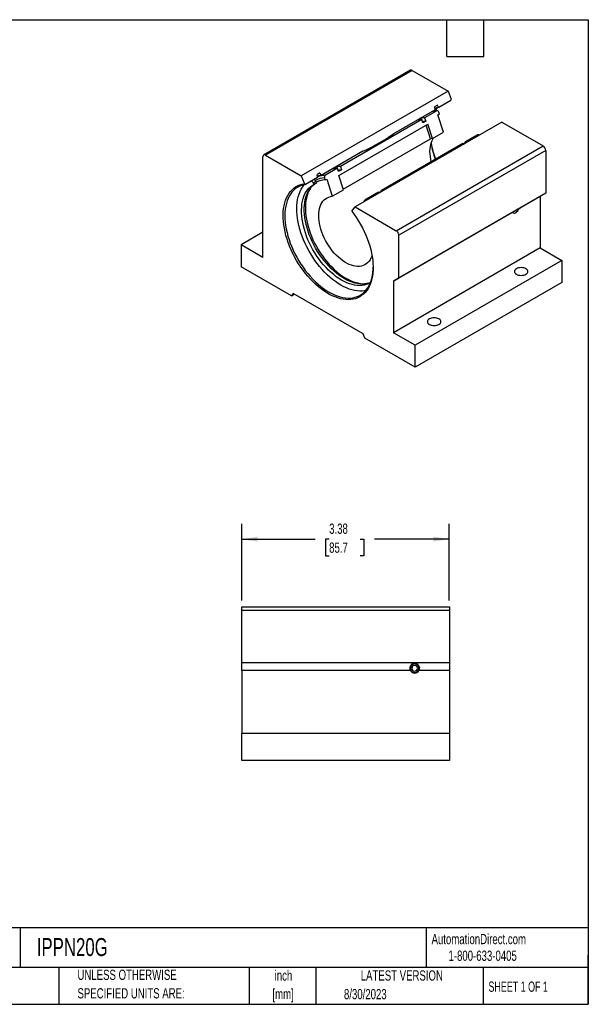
# Model space of a CAD drawing. Header units: inches. Extents: x 0.5 to 21.5, y 0.5 to 16.5.
# Tile 2 of 2: x 12.3 to 21.5, y 0.5 to 16.5. Entities that reach past the tile are written whole.
import ezdxf

# ---------------------------------------------------------------- set-up
doc = ezdxf.new("R2010")
doc.units = ezdxf.units.IN
doc.header["$LTSCALE"] = 2
doc.header["$MEASUREMENT"] = 0
doc.layers.add('DIMENSIONS', color=140, linetype='Continuous', lineweight=25)
doc.layers.add('TEXT', color=140, linetype='Continuous', lineweight=25)
doc.styles.add('SLDTEXTSTYLE0', font='TXT', dxfattribs={"width": 0.7})
doc.styles.add('SLDTEXTSTYLE1', font='TXT', dxfattribs={"width": 0.65})
doc.dimstyles.new('SLDDIMSTYLE4', dxfattribs={"dimtxt": 0.169922, "dimasz": 0.26, "dimexe": 0, "dimexo": 0.0625, "dimgap": 0.04248, "dimtad": 0, "dimtih": 1, "dimtoh": 1, "dimrnd": 1e-09, "dimzin": 12, "dimdsep": 46, "dimtxsty": 'SLDTEXTSTYLE0', "dimsah": 1, "dimcen": 0.09, "dimadec": 0, "dimazin": 3, "dimtfac": 1, "dimtofl": 0, "dimtmove": 0, "dimatfit": 3, "dimfxl": 0, "dimfrac": 2, "dimtolj": 1, "dimtzin": 12, "dimarcsym": 0})

# ---------------------------------------------------------------- blocks, each defined once
blk = doc.blocks.new('SW_NOTE_0')
at = {"layer": 'TEXT', "color": 0, "char_height": 0.1667, "attachment_point": 2, "style": 'SLDTEXTSTYLE0'}
for s, insert in [('inch', (0.25, 0.215)), ('[mm]', (0.244, -0.086))]:
    blk.add_mtext(s, dxfattribs=dict(at, insert=insert))
blk = doc.blocks.new('SW_NOTE_0_1')
at = {"layer": 'TEXT', "color": 0, "char_height": 0.16667, "attachment_point": 1, "style": 'SLDTEXTSTYLE0'}
for s, insert in [('UNLESS OTHERWISE', (0, 0.215)), ('SPECIFIED UNITS ARE:', (0, -0.086))]:
    blk.add_mtext(s, dxfattribs=dict(at, insert=insert))
blk = doc.blocks.new('_D_8')
at = {"layer": 'DIMENSIONS'}
for p, q in [((15.866, 7.061), (15.866, 8.309)), ((19.241, 7.061), (19.241, 8.309)), ((15.866, 8.059), (17.058, 8.059)), ((17.288, 8.059), (17.231, 8.059)), ((17.231, 8.059), (17.231, 7.789)), ((17.793, 8.059), (17.85, 8.059)), ((17.85, 8.059), (17.85, 7.789)), ((19.241, 8.059), (18.024, 8.059)), ((17.231, 7.789), (17.288, 7.789)), ((17.85, 7.789), (17.793, 7.789))]:
    blk.add_line(p, q, dxfattribs=at)
for points in [[(15.866, 8.059), (16.126, 8.019), (16.126, 8.099)], [(19.241, 8.059), (18.981, 8.099), (18.981, 8.019)]]:
    blk.add_solid(points, dxfattribs=at)
at = {"layer": 'DIMENSIONS', "char_height": 0.1667, "attachment_point": 1, "style": 'SLDTEXTSTYLE0'}
for s, insert in [('3.38', (17.288, 8.312)), ('85.7', (17.288, 8.004))]:
    blk.add_mtext(s, dxfattribs=dict(at, insert=insert))

msp = doc.modelspace()

# ---------------------------------------------------------------- linework, layer by layer
for p, q in [((18.6096, 15.6785), (16.2231, 14.3008)), ((18.6396, 15.6755), (16.2531, 14.2979)), ((18.6396, 15.6755), (19.221, 15.3399)), ((19.221, 15.3399), (16.8345, 13.9622)), ((19.221, 15.3399), (19.271, 15.211)), ((19.2639, 15.1846), (19.271, 15.211)), ((19.0484, 15.1126), (18.9989, 15.084)), ((19.0131, 15.0476), (18.9989, 15.084)), ((19.0085, 15.0371), (19.0131, 15.0476)), ((19.0626, 15.0761), (19.0484, 15.1126)), ((19.0626, 15.0761), (19.0721, 15.0738)), ((19.2639, 15.1846), (19.0721, 15.0738)), ((19.0085, 15.0371), (18.3323, 14.6467)), ((19.0353, 15.0168), (18.84, 14.9041)), ((18.84, 14.9041), (18.8571, 14.8519)), ((19.0557, 14.9547), (19.0797, 14.9686)), ((19.1477, 14.6738), (19.0557, 14.9547)), ((19.0797, 14.9686), (19.0695, 14.9996)), ((17.4441, 13.9671), (18.8906, 14.8021)), ((18.792, 14.8763), (17.4705, 14.1134)), ((20.0947, 14.8355), (17.7082, 13.4579)), ((18.8091, 14.8242), (18.792, 14.8763)), ((18.8571, 14.8519), (18.8091, 14.8242)), ((18.9367, 14.5648), (18.864, 14.7868)), ((18.9669, 14.5694), (18.8906, 14.8021)), ((20.0947, 14.8355), (20.7644, 14.4489)), ((17.5168, 13.7451), (18.9367, 14.5648)), ((18.9669, 14.5694), (19.1477, 14.6738)), ((19.5066, 14.5192), (19.7019, 14.632)), ((19.7019, 14.632), (19.7149, 14.6163)), ((19.7269, 14.6232), (19.717, 14.635)), ((18.1371, 13.7286), (19.4586, 14.4915)), ((18.378, 13.0712), (20.7644, 14.4489)), ((19.4586, 14.4915), (19.4713, 14.4762)), ((19.4713, 14.4762), (19.4896, 14.4868)), ((19.4896, 14.4868), (19.5066, 14.5192)), ((19.5066, 14.5192), (19.5196, 14.5036)), ((16.2107, 12.6378), (16.2107, 14.2734)), ((16.2531, 14.2979), (16.8345, 13.9622)), ((17.8374, 14.3611), (17.1591, 13.9694)), ((20.8069, 14.3754), (18.4204, 12.9977)), ((20.8069, 14.3754), (20.8069, 13.6797)), ((17.4225, 14.0857), (17.2272, 13.973)), ((17.4396, 14.0336), (17.4225, 14.0857)), ((17.4705, 14.1134), (17.4876, 14.0613)), ((16.8345, 13.9622), (16.8845, 13.8333)), ((17.0997, 13.9351), (16.9057, 13.8232)), ((17.1375, 14.0094), (17.088, 13.9809)), ((17.088, 13.9809), (17.1011, 13.9471)), ((17.0997, 13.9351), (17.1011, 13.9471)), ((17.1228, 13.9624), (17.1002, 13.9494)), ((17.1375, 14.0094), (17.1506, 13.9757)), ((17.1506, 13.9757), (17.1591, 13.9694)), ((17.2235, 13.8971), (17.2134, 13.9281)), ((17.4876, 14.0613), (17.4396, 14.0336)), ((17.5203, 13.7343), (17.4441, 13.9671)), ((16.8845, 13.8333), (16.9057, 13.8232)), ((17.0781, 13.8685), (17.0342, 13.8432)), ((17.0442, 13.8253), (17.0342, 13.8432)), ((17.0442, 13.8253), (17.088, 13.8506)), ((17.088, 13.8506), (17.0781, 13.8685)), ((17.2235, 13.8971), (17.2475, 13.9109)), ((17.2475, 13.9109), (17.3395, 13.63)), ((17.3395, 13.63), (17.5203, 13.7343)), ((17.8938, 13.5882), (18.0891, 13.7009)), ((18.0891, 13.7009), (18.1017, 13.6856)), ((18.1017, 13.6856), (18.12, 13.6962)), ((18.12, 13.6962), (18.1371, 13.7286)), ((18.1371, 13.7286), (18.1501, 13.713)), ((20.8069, 13.6797), (18.4204, 12.302)), ((20.7185, 13.6287), (20.3697, 13.4273)), ((20.8069, 13.6797), (20.7185, 13.6287)), ((20.7185, 13.6287), (20.7185, 12.7909)), ((17.6581, 13.3867), (17.7082, 13.4579)), ((17.7082, 13.4579), (18.378, 13.0712)), ((17.8596, 13.555), (17.8523, 13.5411)), ((17.8596, 13.555), (17.8651, 13.5484)), ((17.8938, 13.5882), (17.9067, 13.5725)), ((20.2718, 13.3708), (18.332, 12.251)), ((16.2107, 13.046), (15.8571, 12.8419)), ((18.4204, 12.302), (18.4204, 12.9977)), ((15.8571, 12.8419), (15.8571, 12.4851)), ((16.2107, 12.6378), (15.8571, 12.8419)), ((20.7185, 12.7909), (18.332, 11.4132)), ((20.7185, 12.7909), (21.072, 12.5868)), ((16.6749, 12.013), (15.8571, 12.4851)), ((21.072, 12.5868), (18.6855, 11.2091)), ((21.072, 12.5868), (21.072, 12.23)), ((18.332, 12.251), (18.4204, 12.302)), ((18.332, 12.251), (18.332, 11.4132)), ((21.072, 12.23), (18.6855, 10.8523)), ((16.7015, 12.0507), (16.6749, 12.013)), ((16.6749, 12.013), (16.7209, 12.0395)), ((17.8412, 11.3928), (16.7015, 12.0507)), ((17.8677, 11.3244), (17.8412, 11.3928)), ((18.6855, 11.2091), (18.332, 11.4132)), ((18.6855, 10.8523), (17.8677, 11.3244)), ((18.6855, 10.8523), (18.6855, 11.2091)), ((15.8662, 6.9614), (19.2412, 6.9614)), ((15.8662, 6.9014), (15.8662, 6.9614)), ((19.2412, 6.9014), (15.8662, 6.9014)), ((15.8662, 6.0494), (15.8662, 6.9014)), ((19.2412, 6.9614), (19.2412, 6.9014)), ((19.2412, 6.9014), (19.2412, 6.0494)), ((19.2412, 6.0494), (15.8662, 6.0494)), ((15.8662, 5.9244), (15.8662, 6.0494)), ((18.6095, 5.9244), (15.8662, 5.9244)), ((15.8662, 5.9244), (15.8662, 4.8984)), ((18.7245, 5.9669), (18.7486, 5.9669)), ((18.7486, 5.956), (18.7245, 5.956)), ((19.2412, 5.9244), (18.7479, 5.9244)), ((18.7566, 5.9669), (18.7486, 5.9669)), ((18.7552, 5.9773), (18.7566, 5.9669)), ((19.2412, 6.0494), (19.2412, 5.9244)), ((19.2412, 5.9244), (19.2412, 4.8984)), ((15.8662, 4.4614), (15.8662, 4.8984)), ((19.2412, 4.8984), (15.8662, 4.8984)), ((19.2412, 4.8984), (19.2412, 4.4614)), ((19.2412, 4.4614), (15.8662, 4.4614))]:
    msp.add_line(p, q)
at = {"flags": 128}
for points in [[(19.0068, 15.0638), (19.0248, 15.0688), (19.0626, 15.0761)], [(19.0721, 15.0738), (19.0346, 15.0665), (19.0087, 15.059)], [(18.8022, 14.8454), (18.8194, 14.8484), (18.8571, 14.8519)], [(18.9467, 14.196), (18.9395, 14.2298), (18.9324, 14.2742), (18.9281, 14.3175), (18.9267, 14.3594), (18.9281, 14.3996), (18.9324, 14.4379), (18.9395, 14.4741), (18.9494, 14.5079), (18.9621, 14.539), (18.9773, 14.5673), (18.9859, 14.5804)], [(17.0948, 13.9634), (17.1131, 13.9684), (17.1506, 13.9757)], [(17.1591, 13.9694), (17.1215, 13.9621), (17.0979, 13.9554)], [(17.4326, 14.0548), (17.4499, 14.0577), (17.4876, 14.0613)], [(17.6581, 13.3867), (17.696, 13.3356), (17.7322, 13.2829), (17.7666, 13.2286), (17.7991, 13.1731), (17.8296, 13.1164), (17.8579, 13.0589), (17.8839, 13.0008), (17.9076, 12.9422), (17.9288, 12.8834), (17.9474, 12.8247), (17.9634, 12.7663), (17.9767, 12.7083), (17.9873, 12.6511), (17.9952, 12.5948), (18.0002, 12.5396), (18.0024, 12.4859), (18.0017, 12.4337), (17.9983, 12.3833), (17.992, 12.3348), (17.9829, 12.2886), (17.971, 12.2447), (17.9565, 12.2033), (17.9393, 12.1645), (17.9195, 12.1286), (17.8972, 12.0957), (17.8724, 12.0658), (17.8454, 12.0392), (17.8161, 12.0159), (17.7847, 11.9959), (17.7513, 11.9795), (17.716, 11.9666), (17.6791, 11.9573), (17.6405, 11.9516), (17.6005, 11.9496), (17.5592, 11.9512), (17.5169, 11.9565), (17.4735, 11.9654), (17.4294, 11.9779), (17.3847, 11.994), (17.3395, 12.0135), (17.2941, 12.0365), (17.2486, 12.0627), (17.2031, 12.0922), (17.158, 12.1248), (17.1132, 12.1604), (17.0691, 12.1989), (17.0258, 12.24), (16.9834, 12.2836), (16.9422, 12.3296), (16.9022, 12.3778), (16.8636, 12.428), (16.8266, 12.48), (16.7914, 12.5336), (16.758, 12.5886), (16.7266, 12.6448), (16.6973, 12.702), (16.6702, 12.7599), (16.6455, 12.8183), (16.6232, 12.877), (16.6034, 12.9357), (16.5862, 12.9943), (16.5716, 13.0525), (16.5598, 13.1101), (16.5507, 13.1669), (16.5444, 13.2226), (16.5409, 13.277), (16.5403, 13.3299), (16.5425, 13.3811), (16.5475, 13.4305), (16.5553, 13.4778), (16.5659, 13.5228), (16.5792, 13.5653), (16.5953, 13.6053), (16.6139, 13.6425), (16.6351, 13.6768), (16.6587, 13.708), (16.6848, 13.7361), (16.7131, 13.761), (16.7435, 13.7825), (16.776, 13.8005), (16.8105, 13.815), (16.8467, 13.8259), (16.8845, 13.8333)], [(16.9057, 13.8232), (16.8682, 13.8159), (16.8323, 13.8049), (16.7982, 13.7904), (16.7661, 13.7723), (16.736, 13.7508), (16.7081, 13.7259), (16.6824, 13.6977), (16.6592, 13.6664), (16.6385, 13.632), (16.6203, 13.5947), (16.6048, 13.5547), (16.5919, 13.5121), (16.5818, 13.4671), (16.5746, 13.4198), (16.5701, 13.3705), (16.5685, 13.3193), (16.5697, 13.2664), (16.5738, 13.2121), (16.5806, 13.1566), (16.5903, 13.1001), (16.6028, 13.0427), (16.6179, 12.9849), (16.6357, 12.9266), (16.6561, 12.8683), (16.679, 12.8101), (16.7043, 12.7523), (16.7319, 12.6951), (16.7617, 12.6387), (16.7935, 12.5833), (16.8273, 12.5292), (16.863, 12.4766), (16.9003, 12.4257), (16.9392, 12.3766), (16.9794, 12.3296), (17.0208, 12.2849), (17.0633, 12.2427), (17.1067, 12.2031), (17.1507, 12.1662), (17.1954, 12.1323), (17.2403, 12.1014), (17.2855, 12.0737), (17.3306, 12.0493), (17.3756, 12.0282), (17.4202, 12.0107), (17.4643, 11.9966), (17.5077, 11.9862), (17.5501, 11.9794), (17.5916, 11.9762), (17.6318, 11.9767), (17.6706, 11.9809), (17.708, 11.9888), (17.7436, 12.0003), (17.7774, 12.0153), (17.8093, 12.0339), (17.8391, 12.0559), (17.8667, 12.0813), (17.892, 12.1099), (17.9148, 12.1417), (17.9352, 12.1765), (17.953, 12.2141), (17.9682, 12.2545), (17.9806, 12.2975), (17.9903, 12.3428), (17.9972, 12.3904), (18.0013, 12.44), (18.0024, 12.4796)], [(17.88, 12.0957), (17.8646, 12.0929), (17.8257, 12.0887), (17.7855, 12.0882), (17.7441, 12.0913), (17.7016, 12.0981), (17.6582, 12.1086), (17.6141, 12.1226), (17.5695, 12.1402), (17.5245, 12.1612), (17.4794, 12.1856), (17.4342, 12.2133), (17.3893, 12.2442), (17.3447, 12.2782), (17.3006, 12.315), (17.2572, 12.3547), (17.2147, 12.3969), (17.1733, 12.4416), (17.1331, 12.4886), (17.0942, 12.5376), (17.0569, 12.5885), (17.0213, 12.6412), (16.9874, 12.6953), (16.9556, 12.7506), (16.9258, 12.807), (16.8982, 12.8643), (16.8729, 12.9221), (16.85, 12.9803), (16.8296, 13.0386), (16.8118, 13.0968), (16.7967, 13.1547), (16.7842, 13.212), (16.7746, 13.2686), (16.7677, 13.3241), (16.7636, 13.3784), (16.7624, 13.4312), (16.764, 13.4824), (16.7685, 13.5318), (16.7758, 13.579), (16.7859, 13.6241), (16.7987, 13.6667), (16.8142, 13.7067), (16.8324, 13.7439), (16.8531, 13.7783), (16.8764, 13.8096), (16.8848, 13.8196)], [(17.9581, 12.2267), (17.9553, 12.2249), (17.9241, 12.2085), (17.8909, 12.1957), (17.8561, 12.1864), (17.8195, 12.1808), (17.7816, 12.179), (17.7424, 12.1808), (17.702, 12.1863), (17.6607, 12.1954), (17.6187, 12.2082), (17.5761, 12.2246), (17.5332, 12.2444), (17.49, 12.2677), (17.4468, 12.2943), (17.4039, 12.324), (17.3613, 12.3568), (17.3193, 12.3926), (17.278, 12.4311), (17.2376, 12.4721), (17.1984, 12.5156), (17.1605, 12.5613), (17.124, 12.6091), (17.0891, 12.6586), (17.0559, 12.7097), (17.0247, 12.7622), (16.9955, 12.8158), (16.9685, 12.8703), (16.9438, 12.9254), (16.9215, 12.981), (16.9017, 13.0368), (16.8845, 13.0924), (16.8699, 13.1478), (16.8581, 13.2026), (16.8491, 13.2566), (16.8428, 13.3095), (16.8394, 13.3612), (16.8389, 13.4113), (16.8412, 13.4598), (16.8464, 13.5063), (16.8544, 13.5507), (16.8652, 13.5927), (16.8788, 13.6322), (16.895, 13.669), (16.9139, 13.703), (16.9353, 13.734), (16.9591, 13.7618), (16.9853, 13.7864), (17.0137, 13.8076), (17.0442, 13.8253), (17.0442, 13.8253)], [(17.9595, 12.2301), (17.9348, 12.221), (17.8999, 12.2117), (17.8634, 12.2062), (17.8254, 12.2043), (17.7862, 12.2061), (17.7459, 12.2116), (17.7046, 12.2207), (17.6626, 12.2335), (17.62, 12.2499), (17.577, 12.2697), (17.5338, 12.293), (17.4907, 12.3196), (17.4477, 12.3493), (17.4051, 12.3822), (17.3631, 12.4179), (17.3218, 12.4564), (17.2815, 12.4975), (17.2422, 12.5409), (17.2043, 12.5866), (17.1678, 12.6344), (17.1329, 12.6839), (17.0998, 12.735), (17.0686, 12.7875), (17.0394, 12.8411), (17.0124, 12.8956), (16.9877, 12.9507), (16.9654, 13.0063), (16.9456, 13.0621), (16.9283, 13.1177), (16.9138, 13.1731), (16.9019, 13.2279), (16.8929, 13.2819), (16.8867, 13.3348), (16.8833, 13.3865), (16.8827, 13.4366), (16.8851, 13.4851), (16.8903, 13.5316), (16.8983, 13.576), (16.9091, 13.618), (16.9226, 13.6575), (16.9389, 13.6944), (16.9578, 13.7283), (16.9791, 13.7593), (17.003, 13.7871), (17.0291, 13.8117), (17.0575, 13.8329), (17.0592, 13.834)], [(16.9978, 13.7816), (16.9783, 13.7533), (16.9594, 13.7195), (16.943, 13.683), (16.9293, 13.6438), (16.9182, 13.6021), (16.9099, 13.558), (16.9044, 13.5119), (16.9017, 13.4638), (16.9018, 13.414), (16.9047, 13.3628), (16.9104, 13.3102), (16.9189, 13.2565), (16.9302, 13.202), (16.9441, 13.1469), (16.9606, 13.0914), (16.9797, 13.0359), (17.0013, 12.9804), (17.0253, 12.9252), (17.0516, 12.8706), (17.08, 12.8169), (17.1105, 12.7641), (17.1429, 12.7127), (17.1771, 12.6627), (17.2129, 12.6144), (17.2502, 12.5681), (17.2889, 12.5238), (17.3287, 12.4818), (17.3695, 12.4423), (17.4111, 12.4054), (17.4533, 12.3714), (17.496, 12.3402), (17.539, 12.3122), (17.582, 12.2873), (17.625, 12.2658), (17.6677, 12.2476), (17.7099, 12.2329), (17.7516, 12.2217), (17.7923, 12.2141), (17.8321, 12.2102), (17.8708, 12.2098), (17.9036, 12.2125)], [(17.9841, 12.6703), (17.9797, 12.6568), (17.9671, 12.6257), (17.9518, 12.5974), (17.934, 12.572), (17.9138, 12.5499), (17.8913, 12.5311), (17.8666, 12.5156), (17.84, 12.5038), (17.8116, 12.4955), (17.7815, 12.4909), (17.75, 12.49), (17.7172, 12.4928), (17.6835, 12.4993), (17.6489, 12.5094), (17.6138, 12.5231), (17.5783, 12.5402), (17.5427, 12.5608), (17.5072, 12.5846), (17.4721, 12.6114), (17.4375, 12.6412), (17.4038, 12.6737), (17.371, 12.7087), (17.3395, 12.746), (17.3094, 12.7854), (17.281, 12.8265), (17.2544, 12.8691), (17.2297, 12.913), (17.2072, 12.9578), (17.187, 13.0033), (17.1692, 13.0492), (17.1539, 13.0951), (17.1413, 13.1408), (17.1314, 13.186), (17.1243, 13.2304), (17.12, 13.2737), (17.1186, 13.3156), (17.12, 13.3558), (17.1243, 13.3941), (17.1314, 13.4303), (17.1413, 13.464), (17.1539, 13.4952), (17.1692, 13.5235), (17.187, 13.5488), (17.2072, 13.571), (17.2297, 13.5898), (17.2544, 13.6052), (17.281, 13.6171), (17.3094, 13.6254), (17.3395, 13.63), (17.3395, 13.63)], [(20.2718, 13.3708), (20.2794, 13.3626), (20.2894, 13.3583), (20.3012, 13.358), (20.3141, 13.3618), (20.3274, 13.3695), (20.3403, 13.3806), (20.3521, 13.3945), (20.3621, 13.4103), (20.3697, 13.4273)], [(20.3318, 12.4529), (20.3182, 12.4433), (20.3081, 12.4324), (20.3018, 12.4205), (20.2997, 12.4082), (20.3018, 12.3959), (20.3081, 12.384), (20.3182, 12.3731), (20.3318, 12.3636), (20.3484, 12.3557), (20.3673, 12.3499), (20.3878, 12.3463), (20.4091, 12.3451), (20.4305, 12.3463), (20.451, 12.3499), (20.4699, 12.3557), (20.4865, 12.3636), (20.5001, 12.3731), (20.5102, 12.384), (20.5164, 12.3959), (20.5185, 12.4082), (20.5164, 12.4205), (20.5102, 12.4324), (20.5001, 12.4433), (20.4865, 12.4529), (20.4699, 12.4607), (20.451, 12.4665), (20.4305, 12.4701), (20.4091, 12.4713), (20.3878, 12.4701), (20.3673, 12.4665), (20.3484, 12.4607), (20.3318, 12.4529)], [(18.9176, 11.6364), (18.904, 11.6269), (18.8939, 11.616), (18.8876, 11.6041), (18.8855, 11.5918), (18.8876, 11.5795), (18.8939, 11.5676), (18.904, 11.5567), (18.9176, 11.5472), (18.9341, 11.5393), (18.953, 11.5335), (18.9736, 11.5299), (18.9949, 11.5287), (19.0162, 11.5299), (19.0368, 11.5335), (19.0557, 11.5393), (19.0722, 11.5472), (19.0858, 11.5567), (19.096, 11.5676), (19.1022, 11.5795), (19.1043, 11.5918), (19.1022, 11.6041), (19.096, 11.616), (19.0858, 11.6269), (19.0722, 11.6364), (19.0557, 11.6443), (19.0368, 11.6501), (19.0162, 11.6537), (18.9949, 11.6549), (18.9736, 11.6537), (18.953, 11.6501), (18.9341, 11.6443), (18.9176, 11.6364)]]:
    msp.add_lwpolyline(points, dxfattribs=at)
for centre, radius, start, end in [((18.622, 15.651), 0.0302, 54.38242, 114.30712), ((19.3493, 14.8057), 0.3993, 138.55298, 147.93084), ((18.8537, 14.5229), 0.3814, 92.04661, 104.70866), ((19.049, 14.6356), 0.3814, 92.04661, 104.70866), ((18.8056, 14.4952), 0.3814, 92.04661, 104.70866), ((18.9879, 14.331), 0.2394, 95.051, 102.35112), ((20.3667, 14.7385), 1.4449, 189.94437, 200.43269), ((20.4103, 14.7602), 1.4891, 190.28361, 200.60297), ((20.7148, 14.3712), 0.0922, 2.60548, 57.39452), ((16.2365, 14.2775), 0.0262, 50.79671, 189.21404), ((17.4361, 13.7046), 0.3814, 92.04661, 104.70866), ((17.4841, 13.7323), 0.3814, 92.04661, 104.70866), ((17.2246, 13.5804), 0.3479, 91.84668, 117.70637), ((17.239, 13.605), 0.3682, 91.83667, 111.95597), ((16.9811, 13.8192), 0.0583, 24.30088, 74.85922), ((17.0225, 13.8417), 0.0617, 25.80605, 73.35406), ((17.2354, 13.5616), 0.3356, 92.03499, 117.08081), ((18.3283, 12.9935), 0.0922, 2.60548, 57.39452), ((18.6787, 5.9614), 0.0785, 331.87884, 208.12116), ((18.6787, 5.9614), 0.0781, 199.69946, 356.02694), ((18.6787, 5.9614), 0.0701, 4.42717, 355.57283), ((18.6787, 5.9614), 0.0785, 208.12116, 331.87884), ((18.6787, 5.9614), 0.0461, 6.73957, 353.26043)]:
    msp.add_arc(centre, radius, start, end)
msp.add_ellipse((20.3469, 13.4142), major_axis=(0.0785, 0.0453), ratio=0.0000704, start_param=5.0069397, end_param=9.1301459)
for points, knots in [([(19.0452, 15.0197), (19.0452, 15.0197), (19.0322, 15.0195), (19.007, 15.0168), (18.9763, 15.012), (18.9588, 15.0068), (18.9532, 15.0051)], [0, 0, 0, 0, 0.0002304, 0.4037645, 0.8056239, 1, 1, 1, 1]), ([(19.0695, 14.9996), (19.0682, 15.0037), (19.0662, 15.0074), (19.0614, 15.0135), (19.0585, 15.0159), (19.0489, 15.0207), (19.0417, 15.0205), (19.0353, 15.0168)], [0, 0, 0, 0, 0.25, 0.25, 0.5, 0.5, 1, 1, 1, 1]), ([(19.7019, 14.632), (19.7045, 14.6333), (19.7096, 14.636), (19.715, 14.6369), (19.7163, 14.6356), (19.717, 14.635)], [0, 0, 0, 0, 0.3564985, 0.713232, 1, 1, 1, 1]), ([(17.2272, 13.973), (17.224, 13.9712), (17.2212, 13.9685), (17.2164, 13.9621), (17.2145, 13.9582), (17.2119, 13.9499), (17.2113, 13.9454), (17.2113, 13.9366), (17.212, 13.9321), (17.2134, 13.9281)], [0, 0, 0, 0, 0.25, 0.25, 0.5, 0.5, 0.75, 0.75, 1, 1, 1, 1]), ([(17.8596, 13.555), (17.861, 13.5575), (17.8629, 13.5604), (17.8678, 13.5665), (17.8706, 13.5696), (17.8802, 13.5789), (17.8875, 13.5845), (17.8938, 13.5882)], [0, 0, 0, 0, 0.25, 0.25, 0.5, 0.5, 1, 1, 1, 1])]:
    msp.add_open_spline(points, degree=3, knots=knots)
for points in [[(17.8374, 14.3611), (18.0087, 14.4398), (18.1737, 14.5351), (18.3323, 14.6467)], [(18.7486, 5.956), (18.7513, 5.956), (18.754, 5.956), (18.7566, 5.956)]]:
    msp.add_open_spline(points, degree=3)
at = {"layer": 'TEXT'}
for p, q in [((0.5, 16.5), (21.5, 16.5)), ((19.2, 15.9), (19.2, 16.5)), ((19.8, 15.9), (19.8, 16.5)), ((21.5, 16.5), (21.5, 0.5)), ((19.2, 15.9), (19.8, 15.9)), ((21.5, 1.7422), (0.5, 1.7422)), ((12.2645, 1.7422), (12.2645, 1.1)), ((18.8642, 1.7422), (18.8642, 1.1)), ((21.5, 0.5), (21.5, 1.3)), ((21.5, 1.1), (0.5, 1.1)), ((12.8961, 1.1), (12.8961, 0.5)), ((15.9862, 1.1), (15.9862, 0.5)), ((17.0718, 1.1), (17.0718, 0.5)), ((19.7912, 1.1), (19.7912, 0.5)), ((0.5, 0.5), (21.5, 0.5))]:
    msp.add_line(p, q, dxfattribs=at)

# ---------------------------------------------------------------- block references
for name, p in [('SW_NOTE_0_1', (13.1975, 0.8482)), ('SW_NOTE_0', (16.2952, 0.8365))]:
    msp.add_blockref(name, p, dxfattribs=at)

# ---------------------------------------------------------------- texts
for s, insert, char_height, attachment_point, style in [('AutomationDirect.com', (18.9524, 1.6438), 0.166667, 1, 'SLDTEXTSTYLE0'), ('IPPN20G', (12.536, 1.5763), 0.29167, 1, 'SLDTEXTSTYLE0'), ('1-800-633-0405', (19.2277, 1.373), 0.166667, 1, 'SLDTEXTSTYLE0'), ('LATEST VERSION', (18.4687, 1.0523), 0.166667, 2, 'SLDTEXTSTYLE0'), ('SHEET 1 OF 1', (19.8773, 0.8702), 0.166667, 1, 'SLDTEXTSTYLE1'), ('8/30/2023', (17.5286, 0.7491), 0.16667, 1, 'SLDTEXTSTYLE0')]:
    msp.add_mtext(s, dxfattribs=dict(at, insert=insert, char_height=char_height, attachment_point=attachment_point, style=style))

# ---------------------------------------------------------------- dimensions: what is measured, and where the dimension line sits
at = {"layer": 'DIMENSIONS'}
dim = msp.add_linear_dim(base=(15.8662003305, 8.0588274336), p1=(19.2412003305, 6.9614468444), p2=(15.8662003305, 6.9614468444), dimstyle='SLDDIMSTYLE4', dxfattribs=at)
dim.commit()
dim.dimension.update_dxf_attribs({"geometry": '_D_8', "text_midpoint": (17.5408628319, 8.0588274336), "dimtype": 160})

doc.saveas('drawing.dxf')
